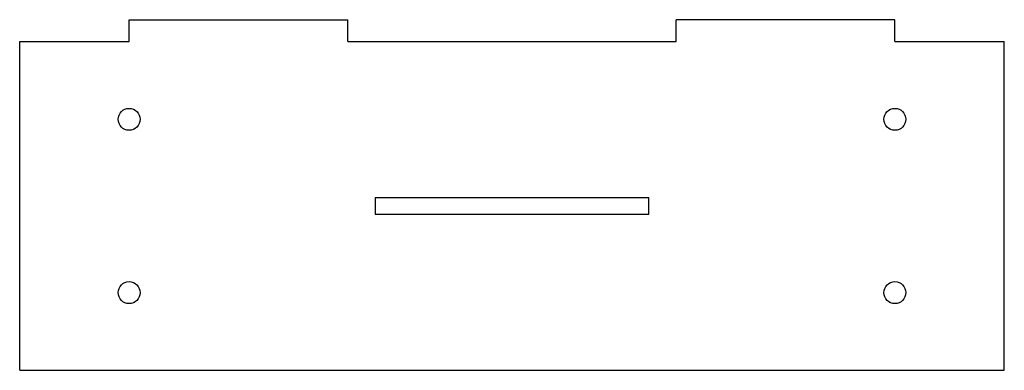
# Model space of a CAD drawing. Header units: millimetres. Extents: x -90 to 90, y -30 to 34.
import ezdxf

# ---------------------------------------------------------------- set-up
doc = ezdxf.new("R2010")
doc.units = ezdxf.units.MM

msp = doc.modelspace()

# ---------------------------------------------------------------- linework, layer by layer
at = {"color": 7, "linetype": 'Continuous', "lineweight": 25}
for p, q in [((-70, 34), (-30, 34)), ((-70, 30), (-70, 34)), ((-30, 30), (-30, 34)), ((70, 34), (30, 34)), ((30, 30), (30, 34)), ((70, 30), (70, 34)), ((-90, 30), (-70, 30)), ((-90, -30), (-90, 30)), ((-30, 30), (30, 30)), ((70, 30), (90, 30)), ((90, -30), (90, 30)), ((-25, 1.5), (-25, -1.5)), ((25, 1.5), (-25, 1.5)), ((25, -1.5), (25, 1.5)), ((-25, -1.5), (25, -1.5)), ((-90, -30), (90, -30))]:
    msp.add_line(p, q, dxfattribs=at)
for centre in [(-70, 15.82), (70, 15.82), (-70, -15.82), (70, -15.82)]:
    msp.add_circle(centre, 2, dxfattribs=at)

doc.saveas('drawing.dxf')
